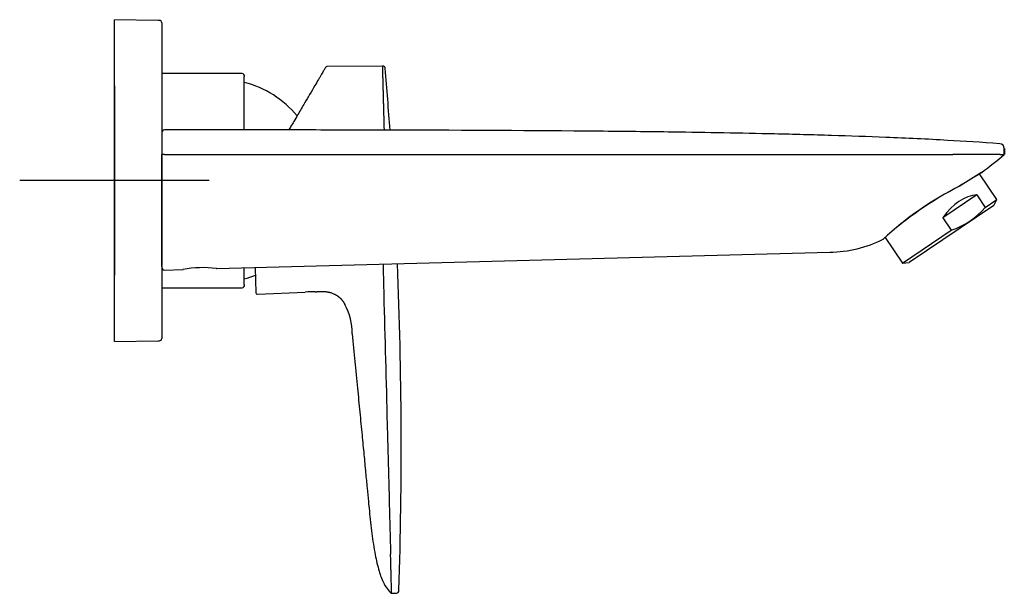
# Model space of a CAD drawing. Header units: millimetres. Extents: x -18 to 444, y -35 to 474.
# Tile 6 of 6: x 236 to 444, y 349 to 471. Entities that reach past the tile are written whole.
import ezdxf

# ---------------------------------------------------------------- set-up
doc = ezdxf.new("R2010")
doc.units = ezdxf.units.MM
doc.layers.add('Default', color=7, linetype='Continuous')
doc.layers.add('DV2_Default', color=7, linetype='Continuous')

# ---------------------------------------------------------------- blocks, each defined once
blk = doc.blocks.new('SEANNOT_GROUP')
at = {"layer": 'Default', "color": 136}
for p, q in [((256.47, 456.66), (256.47, 416.66)), ((276.47, 436.66), (236.47, 436.66))]:
    blk.add_line(p, q, dxfattribs=at)
blk = doc.blocks.new('SE1')
at = {"layer": 'DV2_Default', "color": 7}
for p, q in [((256.47, 402.66), (256.47, 470.66)), ((265.7, 470.5), (256.47, 470.66)), ((265.98, 470.5), (265.7, 470.5)), ((266.47, 470), (266.47, 446.76)), ((301.08, 460.55), (301.11, 460.61)), ((313.14, 460.86), (301.37, 460.75)), ((313.69, 460.3), (313.69, 460.33)), ((283.43, 459.3), (266.47, 459.3)), ((283.92, 447.37), (283.92, 458.65)), ((266.47, 445.11), (266.45, 445.11)), ((266.47, 446.76), (266.47, 444.18)), ((266.47, 444.18), (266.47, 444.04)), ((266.47, 444.04), (266.47, 443.65)), ((266.47, 443.65), (266.47, 442.15)), ((266.47, 418.5), (266.47, 442.15)), ((267.08, 442.16), (433.6, 442.16)), ((443.58, 442.16), (433.6, 442.16)), ((442.88, 432.65), (439.22, 438.08)), ((438.68, 433.63), (431.5, 428.79)), ((438.68, 433.63), (440.44, 431.01)), ((440.44, 431.01), (442.88, 432.65)), ((442.27, 431.41), (442.88, 432.65)), ((442.27, 431.41), (424.36, 419.33)), ((431.5, 428.79), (433.27, 426.17)), ((266.45, 428.21), (266.47, 428.21)), ((419.32, 424.66), (422.98, 419.23)), ((422.98, 419.23), (433.27, 426.17)), ((278.02, 418.06), (407.61, 421.56)), ((266.47, 418.5), (266.47, 418.47)), ((266.47, 418.47), (266.47, 418.37)), ((266.47, 418.37), (266.47, 418.37)), ((266.47, 418.37), (266.47, 403.33)), ((283.92, 414.69), (283.92, 418.23)), ((286.24, 418.29), (286.38, 412.95)), ((422.98, 419.23), (424.36, 419.33)), ((267.08, 417.77), (270.92, 417.87)), ((266.47, 414.04), (283.43, 414.04)), ((286.69, 412.66), (296.78, 413.1)), ((256.47, 402.66), (265.7, 402.83)), ((265.7, 402.83), (265.98, 402.83)), ((315.04, 349.46), (315.03, 349.77)), ((315.04, 349.46), (316.05, 349.48))]:
    blk.add_line(p, q, dxfattribs=at)
for centre, radius, start, end in [((265.97, 470), 0.5, 0, 89), ((301.37, 460.45), 0.3, 90.5, 149.5), ((313.15, 460.32), 0.541, 1.3033, 90.4955), ((-635.34, 380.29), 952.4, 4.03586, 4.82226), ((283.45, 458.8), 0.5, 342.7967, 91.9827), ((278.52, 436.51), 21.6, 39.9426, 75.5225), ((267.07, 446.76), 0.6, 89.9877, 179.9995), ((443.46, 443.44), 1, 359.9857, 85.5156), ((240.4, 441.61), 204.07, 0.1555, 0.5146), ((443.63, 478.17), 34.74, 271.3704, 271.3826), ((614.78, 442.81), 170.31, 179.7856, 180.216), ((266.91, 437.83), 4.34, 87.7655, 95.8389), ((314.33, 600.58), 205.01, 307.7012, 309.4017), ((559.33, 239.6), 231.99, 121.0486, 122.3782), ((559.17, 239.86), 231.68, 121.0395, 122.3739), ((439.52, 438.61), 0.3, 301.5797, 307.7012), ((439.53, 438.59), 0.283, 303.7557, 306.9797), ((468.73, 369.6), 74.01, 117.0132, 132.3595), ((465.56, 374.22), 68.46, 116.4229, 132.9556), ((427.88, 441.89), 16.62, 288.9019, 319.0981), ((418.73, 424.56), 0.3, 296.9475, 309.1634), ((418.72, 424.56), 0.306, 297.0523, 308.1788), ((407.31, 447.31), 25.76, 270.6606, 296.6424), ((468.73, 369.6), 74.01, 132.3595, 132.361), ((267.07, 418.37), 0.6, 180.1165, 271.6643), ((275.06, 396.34), 21.93, 82.2228, 100.8517), ((-635.34, 380.29), 952.4, 358.18436, 2.33559), ((270.92, 418.17), 0.3, 271.5433, 278.9975), ((275.06, 396.34), 21.93, 100.8517, 100.8639), ((270.91, 418.26), 0.388, 272.5746, 280.9527), ((275.06, 396.38), 21.88, 100.7764, 100.778), ((278.02, 418.36), 0.3, 259.8517, 271.5433), ((275.06, 396.38), 21.88, 82.3647, 82.3706), ((278.02, 418.44), 0.374, 261.9827, 265.0523), ((278.52, 436.82), 21.6, 284.4775, 291.0399), ((283.43, 414.55), 0.513, 270, 15.352), ((286.68, 412.96), 0.3, 181.5, 272.5), ((298.88, 373.67), 39.49, 90.0006, 93.0526), ((298.88, 413.46), 0.3, 269.6183, 270.2762), ((293.81, 404.31), 12.91, 359.9733, 28.485), ((265.97, 403.33), 0.5, 271, 0), ((316.03, 350.02), 0.54, 271.482, 359.8659)]:
    blk.add_arc(centre, radius, start, end, dxfattribs=at)
for centre, major_axis, ratio, start_param, end_param in [((434.94, 435.78), (-0.161, 0.253), 0.570906, 3.140853, 3.257769), ((437.31, 419.44), (2.74, 14.09), 0.630819, 0.151635, 0.97391)]:
    blk.add_ellipse(centre, major_axis=major_axis, ratio=ratio, start_param=start_param, end_param=end_param, dxfattribs=at)
for points, knots in [([(301.08, 460.55), (301.06, 460.53), (300.99, 460.41), (300.75, 460), (300.34, 459.31), (299.94, 458.62), (299.48, 457.84), (298.78, 456.66), (297.8, 454.98), (296.8, 453.29), (295.95, 451.85), (295.19, 450.56), (294.46, 449.31), (293.82, 448.23), (293.46, 447.62), (293.31, 447.36)], [0, 0, 0, 0, 0.042336, 0.15443, 0.259873, 0.317146, 0.369937, 0.470991, 0.597776, 0.707078, 0.771574, 0.838117, 0.912185, 0.961926, 1, 1, 1, 1]), ([(313.51, 447.33), (313.51, 447.34), (313.51, 447.44), (313.5, 447.63), (313.49, 447.91), (313.49, 448.19), (313.48, 448.46), (313.47, 448.73), (313.46, 449), (313.46, 449.26), (313.45, 449.52), (313.44, 449.78), (313.44, 450.04), (313.43, 450.29), (313.42, 450.54), (313.42, 450.79), (313.41, 451.03), (313.4, 451.27), (313.4, 451.51), (313.39, 451.74), (313.38, 451.97), (313.38, 452.2), (313.37, 452.43), (313.37, 452.65), (313.36, 452.87), (313.35, 453.09), (313.35, 453.3), (313.34, 453.51), (313.34, 453.72), (313.33, 453.92), (313.33, 454.12), (313.32, 454.32), (313.32, 454.51), (313.31, 454.7), (313.31, 454.89), (313.3, 455.07), (313.3, 455.26), (313.29, 455.43), (313.29, 455.61), (313.28, 455.78), (313.28, 455.95), (313.27, 456.12), (313.27, 456.28), (313.26, 456.44), (313.26, 456.6), (313.26, 456.75), (313.25, 456.9), (313.25, 457.05), (313.24, 457.19), (313.24, 457.33), (313.24, 457.47), (313.23, 457.6), (313.23, 457.74), (313.23, 457.86), (313.22, 457.99), (313.22, 458.11), (313.22, 458.23), (313.21, 458.35), (313.21, 458.46), (313.21, 458.57), (313.2, 458.68), (313.2, 458.79), (313.2, 458.89), (313.19, 458.99), (313.19, 459.09), (313.19, 459.18), (313.19, 459.27), (313.18, 459.36), (313.18, 459.44), (313.18, 459.53), (313.18, 459.61), (313.18, 459.68), (313.17, 459.76), (313.17, 459.83), (313.17, 459.9), (313.17, 459.96), (313.17, 460.03), (313.16, 460.09), (313.16, 460.15), (313.16, 460.2), (313.16, 460.26), (313.16, 460.31), (313.16, 460.36), (313.16, 460.4), (313.15, 460.45), (313.15, 460.49), (313.15, 460.53), (313.15, 460.57), (313.15, 460.6), (313.15, 460.63), (313.15, 460.66), (313.15, 460.69), (313.15, 460.72), (313.15, 460.74), (313.15, 460.76), (313.15, 460.78), (313.15, 460.8), (313.14, 460.81), (313.14, 460.82), (313.14, 460.83), (313.14, 460.84), (313.14, 460.85), (313.14, 460.85), (313.14, 460.86), (313.14, 460.86), (313.14, 460.86)], [0, 0, 0, 0, 0.000777, 0.012478, 0.024141, 0.035767, 0.047355, 0.058906, 0.070418, 0.081893, 0.093331, 0.10473, 0.116092, 0.127416, 0.138702, 0.149951, 0.161162, 0.172335, 0.18347, 0.194568, 0.205628, 0.216651, 0.227635, 0.238582, 0.249491, 0.260362, 0.271196, 0.281992, 0.29275, 0.303471, 0.314154, 0.324799, 0.335406, 0.345976, 0.356508, 0.367002, 0.377458, 0.387877, 0.398258, 0.408601, 0.418907, 0.429175, 0.439405, 0.449597, 0.459752, 0.469869, 0.479948, 0.48999, 0.499994, 0.50996, 0.519888, 0.529779, 0.539631, 0.549447, 0.559224, 0.568964, 0.578666, 0.58833, 0.597957, 0.607546, 0.617097, 0.62661, 0.636086, 0.645524, 0.654924, 0.664286, 0.673611, 0.682898, 0.692148, 0.701359, 0.710533, 0.719669, 0.728768, 0.737828, 0.746851, 0.755837, 0.764784, 0.773694, 0.782566, 0.791401, 0.800197, 0.808956, 0.817677, 0.826361, 0.835007, 0.843615, 0.852185, 0.860718, 0.869212, 0.87767, 0.886089, 0.894471, 0.902815, 0.911121, 0.919389, 0.92762, 0.935813, 0.943969, 0.952086, 0.960166, 0.968208, 0.976213, 0.98418, 0.992109, 1, 1, 1, 1]), ([(443.54, 444.44), (439.48, 444.76), (432.15, 445.22), (419.79, 445.81), (409.92, 446.14), (401.96, 446.37), (390.84, 446.64), (376.4, 446.9), (349.97, 447.2), (325.51, 447.31), (300.72, 447.36), (286.74, 447.36), (276.33, 447.36), (270.46, 447.36), (268.06, 447.36), (267.07, 447.36)], [0, 0, 0, 0, 0.063005, 0.136349, 0.201773, 0.235229, 0.270031, 0.391645, 0.480124, 0.719571, 0.806938, 0.901676, 0.95676, 0.984661, 1, 1, 1, 1]), ([(266.47, 442.15), (266.47, 441), (266.47, 439.15), (266.47, 436.17), (266.47, 433.69), (266.47, 431.61), (266.47, 429.92), (266.47, 428.33), (266.47, 426.47), (266.47, 424.51), (266.47, 422.73), (266.47, 421.42), (266.47, 420.43), (266.47, 419.72), (266.47, 419.12), (266.47, 418.85), (266.47, 418.72)], [0, 0, 0, 0, 0.101577, 0.197094, 0.278396, 0.351301, 0.404157, 0.455193, 0.520124, 0.61255, 0.692191, 0.76482, 0.823571, 0.882532, 0.934811, 1, 1, 1, 1]), ([(443.58, 442.16), (443.88, 442.17), (444.1, 442.16), (444.32, 442.16), (444.37, 442.16), (444.45, 442.16), (444.46, 442.16), (444.46, 442.16)], [0, 0, 0, 0, 0.5, 0.5, 0.75, 0.75, 1, 1, 1, 1]), ([(313.22, 419.02), (313.24, 418), (313.3, 415.89), (313.35, 413.73), (313.38, 412.59), (313.38, 412.54)], [0, 0, 0, 0, 0.472149, 0.976356, 1, 1, 1, 1]), ([(298.88, 413.16), (298.9, 413.16), (298.93, 413.16), (298.93, 413.16), (298.94, 413.16), (298.95, 413.16), (298.98, 413.17), (299.01, 413.17), (299.05, 413.17), (299.11, 413.18), (299.2, 413.19), (299.29, 413.2), (299.36, 413.21), (299.43, 413.21), (299.49, 413.22), (299.53, 413.22), (299.58, 413.22), (299.64, 413.23), (299.69, 413.23), (299.75, 413.23), (299.81, 413.24), (299.88, 413.24), (299.96, 413.24), (300.05, 413.24), (300.14, 413.25), (300.22, 413.25), (300.31, 413.25), (300.42, 413.24), (300.53, 413.24), (300.64, 413.24), (300.75, 413.23), (300.83, 413.22), (300.91, 413.22), (301.03, 413.21), (301.22, 413.19), (301.42, 413.16), (301.59, 413.13), (301.7, 413.11), (301.77, 413.09), (301.85, 413.07), (301.99, 413.04), (302.2, 412.98), (302.48, 412.89), (302.77, 412.77), (303, 412.66), (303.15, 412.59), (303.22, 412.55), (303.27, 412.51), (303.37, 412.46), (303.47, 412.39), (303.56, 412.33), (303.63, 412.28), (303.71, 412.23), (303.8, 412.16), (303.89, 412.08), (303.97, 412.01), (304.04, 411.95), (304.1, 411.9), (304.15, 411.85), (304.2, 411.8), (304.26, 411.74), (304.31, 411.69), (304.36, 411.63), (304.4, 411.59), (304.44, 411.54), (304.49, 411.49), (304.53, 411.44), (304.57, 411.38), (304.61, 411.33), (304.65, 411.29), (304.68, 411.25), (304.72, 411.19), (304.78, 411.11), (304.83, 411.03), (304.87, 410.97), (304.9, 410.93), (304.92, 410.89), (304.94, 410.85), (304.98, 410.8), (305.01, 410.74), (305.04, 410.7), (305.06, 410.65), (305.09, 410.61), (305.11, 410.57), (305.12, 410.53), (305.13, 410.51), (305.14, 410.5), (305.15, 410.48), (305.15, 410.48), (305.16, 410.47)], [0, 0, 0, 0, 0.003556, 0.0134, 0.024537, 0.031911, 0.046894, 0.063347, 0.073388, 0.091942, 0.120076, 0.136349, 0.150314, 0.162914, 0.170573, 0.18102, 0.186284, 0.193492, 0.205186, 0.210376, 0.219791, 0.229803, 0.236558, 0.252709, 0.265002, 0.268609, 0.282137, 0.298599, 0.306306, 0.317782, 0.333461, 0.341284, 0.345037, 0.357082, 0.378273, 0.401385, 0.416535, 0.427762, 0.431899, 0.436707, 0.450725, 0.471246, 0.498548, 0.529883, 0.555923, 0.569912, 0.574946, 0.578435, 0.588127, 0.605869, 0.613894, 0.617968, 0.631815, 0.643064, 0.651576, 0.668847, 0.676743, 0.681597, 0.692772, 0.700274, 0.705228, 0.719918, 0.726951, 0.730873, 0.738977, 0.75152, 0.755811, 0.765594, 0.776732, 0.781376, 0.787455, 0.795864, 0.815347, 0.829973, 0.839866, 0.847813, 0.852803, 0.861431, 0.874695, 0.888804, 0.89895, 0.909532, 0.925242, 0.939982, 0.952059, 0.963902, 0.970314, 0.981897, 1, 1, 1, 1]), ([(313.38, 412.54), (313.62, 403.4), (313.86, 394.27), (314.22, 380.57), (314.34, 376), (314.52, 369.15), (314.58, 366.86), (314.7, 362.29), (314.76, 360.01), (314.82, 357.73)], [0, 0, 0, 0, 0.5, 0.5, 0.75, 0.75, 0.875, 0.875, 1, 1, 1, 1]), ([(306.72, 404.31), (306.92, 402.16), (307.26, 398.66), (307.81, 392.92), (308.3, 387.83), (308.76, 383.09), (309.17, 378.86), (309.53, 375.12), (309.84, 371.84), (310.1, 369.14), (310.42, 365.95), (310.83, 362.18), (311.46, 357.91), (312.13, 354.94), (312.76, 353.03), (313.24, 351.79), (314.01, 350.46), (314.63, 349.77), (315.04, 349.46)], [0, 0, 0, 0, 0.105148, 0.206145, 0.297986, 0.384752, 0.458781, 0.526685, 0.58567, 0.635473, 0.671815, 0.757615, 0.83886, 0.90288, 0.920716, 0.946245, 0.974962, 1, 1, 1, 1]), ([(315.03, 349.77), (315.03, 349.82), (315.03, 349.87), (315.02, 350), (315.02, 350.08), (315.02, 350.25), (315.01, 350.32), (315.01, 350.47), (315.01, 350.57), (315, 350.79), (315, 350.91), (314.99, 351.22), (314.99, 351.39), (314.98, 351.79), (314.97, 352), (314.96, 352.46), (314.95, 352.7), (314.94, 353.21), (314.93, 353.46), (314.92, 353.98), (314.91, 354.24), (314.89, 355.03), (314.88, 355.57), (314.85, 356.64), (314.83, 357.19), (314.82, 357.73)], [0, 0, 0, 0, 0.125, 0.125, 0.25, 0.25, 0.3125, 0.3125, 0.375, 0.375, 0.4375, 0.4375, 0.5, 0.5, 0.5625, 0.5625, 0.625, 0.625, 0.6875, 0.6875, 0.75, 0.75, 0.875, 0.875, 1, 1, 1, 1])]:
    blk.add_open_spline(points, degree=3, knots=knots, dxfattribs=at)
blk.add_open_spline([(301.1, 460.59), (301.1, 460.58), (301.09, 460.57), (301.08, 460.55)], degree=3, dxfattribs=at)

msp = doc.modelspace()

# ---------------------------------------------------------------- block references
at = {"layer": 'Default'}
for name in ['SE1', 'SEANNOT_GROUP']:
    msp.add_blockref(name, (0, 0), dxfattribs=at)

doc.saveas('drawing.dxf')
